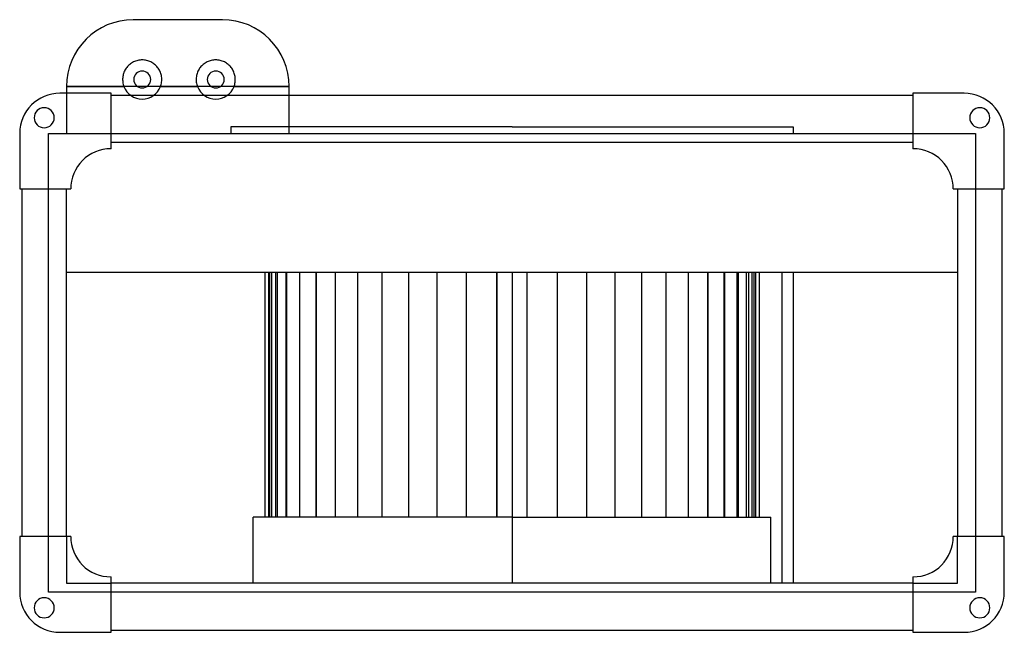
# Model space of a CAD drawing. Header units: millimetres. Extents: x -221 to 221, y -121 to 154.
import ezdxf

# ---------------------------------------------------------------- set-up
doc = ezdxf.new("R2010")
doc.units = ezdxf.units.MM
doc.layers.add('HIDDEN', color=7, linetype='Continuous')
doc.layers.add('THICK', color=7, linetype='Continuous')

msp = doc.modelspace()

# ---------------------------------------------------------------- linework, layer by layer
at = {"layer": 'HIDDEN'}
for p, q in [((-170, 154), (-170, 154)), ((-130, 154), (-130, 154)), ((-172.62, 132.95), (-172.93, 132.57)), ((-172.3, 133.3), (-172.62, 132.95)), ((-171.95, 133.63), (-172.3, 133.3)), ((-171.58, 133.95), (-171.95, 133.63)), ((-171.19, 134.25), (-171.58, 133.95)), ((-170.78, 134.54), (-171.19, 134.25)), ((-170.35, 134.8), (-170.78, 134.54)), ((-169.9, 135.04), (-170.35, 134.8)), ((-169.44, 135.25), (-169.9, 135.04)), ((-168.96, 135.44), (-169.44, 135.25)), ((-168.48, 135.59), (-168.96, 135.44)), ((-167.99, 135.72), (-168.48, 135.59)), ((-167.49, 135.82), (-167.99, 135.72)), ((-166.99, 135.89), (-167.49, 135.82)), ((-166.49, 135.94), (-166.99, 135.89)), ((-166, 135.95), (-166.49, 135.94)), ((-165.51, 135.94), (-166, 135.95)), ((-165.01, 135.89), (-165.51, 135.94)), ((-164.51, 135.82), (-165.01, 135.89)), ((-164.01, 135.72), (-164.51, 135.82)), ((-163.52, 135.59), (-164.01, 135.72)), ((-163.04, 135.44), (-163.52, 135.59)), ((-162.56, 135.25), (-163.04, 135.44)), ((-162.1, 135.04), (-162.56, 135.25)), ((-161.65, 134.8), (-162.1, 135.04)), ((-161.22, 134.54), (-161.65, 134.8)), ((-160.81, 134.25), (-161.22, 134.54)), ((-160.42, 133.95), (-160.81, 134.25)), ((-160.05, 133.63), (-160.42, 133.95)), ((-159.7, 133.3), (-160.05, 133.63)), ((-159.38, 132.95), (-159.7, 133.3)), ((-159.07, 132.57), (-159.38, 132.95)), ((-139.62, 132.95), (-139.93, 132.57)), ((-139.3, 133.3), (-139.62, 132.95)), ((-138.95, 133.63), (-139.3, 133.3)), ((-138.58, 133.95), (-138.95, 133.63)), ((-138.19, 134.25), (-138.58, 133.95)), ((-137.78, 134.54), (-138.19, 134.25)), ((-137.35, 134.8), (-137.78, 134.54)), ((-136.9, 135.04), (-137.35, 134.8)), ((-136.44, 135.25), (-136.9, 135.04)), ((-135.96, 135.44), (-136.44, 135.25)), ((-135.48, 135.59), (-135.96, 135.44)), ((-134.99, 135.72), (-135.48, 135.59)), ((-134.49, 135.82), (-134.99, 135.72)), ((-133.99, 135.89), (-134.49, 135.82)), ((-133.49, 135.94), (-133.99, 135.89)), ((-133, 135.95), (-133.49, 135.94)), ((-132.51, 135.94), (-133, 135.95)), ((-132.01, 135.89), (-132.51, 135.94)), ((-131.51, 135.82), (-132.01, 135.89)), ((-131.01, 135.72), (-131.51, 135.82)), ((-130.52, 135.59), (-131.01, 135.72)), ((-130.04, 135.44), (-130.52, 135.59)), ((-129.56, 135.25), (-130.04, 135.44)), ((-129.1, 135.04), (-129.56, 135.25)), ((-128.65, 134.8), (-129.1, 135.04)), ((-128.22, 134.54), (-128.65, 134.8)), ((-127.81, 134.25), (-128.22, 134.54)), ((-127.42, 133.95), (-127.81, 134.25)), ((-127.05, 133.63), (-127.42, 133.95)), ((-126.7, 133.3), (-127.05, 133.63)), ((-126.38, 132.95), (-126.7, 133.3)), ((-126.07, 132.57), (-126.38, 132.95)), ((-174.7, 128.45), (-174.76, 127.95)), ((-174.62, 128.94), (-174.7, 128.45)), ((-174.5, 129.43), (-174.62, 128.94)), ((-174.35, 129.92), (-174.5, 129.43)), ((-174.18, 130.4), (-174.35, 129.92)), ((-173.98, 130.86), (-174.18, 130.4)), ((-173.75, 131.31), (-173.98, 130.86)), ((-173.5, 131.75), (-173.75, 131.31)), ((-173.23, 132.17), (-173.5, 131.75)), ((-172.93, 132.57), (-173.23, 132.17)), ((-158.77, 132.17), (-159.07, 132.57)), ((-158.5, 131.75), (-158.77, 132.17)), ((-158.25, 131.31), (-158.5, 131.75)), ((-158.02, 130.86), (-158.25, 131.31)), ((-157.82, 130.4), (-158.02, 130.86)), ((-157.65, 129.92), (-157.82, 130.4)), ((-157.5, 129.43), (-157.65, 129.92)), ((-157.38, 128.94), (-157.5, 129.43)), ((-157.3, 128.45), (-157.38, 128.94)), ((-157.24, 127.95), (-157.3, 128.45)), ((-141.7, 128.45), (-141.76, 127.95)), ((-141.62, 128.94), (-141.7, 128.45)), ((-141.5, 129.43), (-141.62, 128.94)), ((-141.35, 129.92), (-141.5, 129.43)), ((-141.18, 130.4), (-141.35, 129.92)), ((-140.98, 130.86), (-141.18, 130.4)), ((-140.75, 131.31), (-140.98, 130.86)), ((-140.5, 131.75), (-140.75, 131.31)), ((-140.23, 132.17), (-140.5, 131.75)), ((-139.93, 132.57), (-140.23, 132.17)), ((-125.77, 132.17), (-126.07, 132.57)), ((-125.5, 131.75), (-125.77, 132.17)), ((-125.25, 131.31), (-125.5, 131.75)), ((-125.02, 130.86), (-125.25, 131.31)), ((-124.82, 130.4), (-125.02, 130.86)), ((-124.65, 129.92), (-124.82, 130.4)), ((-124.5, 129.43), (-124.65, 129.92)), ((-124.38, 128.94), (-124.5, 129.43)), ((-124.3, 128.45), (-124.38, 128.94)), ((-124.24, 127.95), (-124.3, 128.45)), ((-200, 124), (-174.22, 124)), ((-200, 124), (-200, 124)), ((-174.79, 127.46), (-174.8, 126.97)), ((-174.8, 126.97), (-174.77, 126.48)), ((-174.76, 127.95), (-174.79, 127.46)), ((-174.77, 126.48), (-174.72, 125.98)), ((-174.72, 125.98), (-174.64, 125.48)), ((-174.64, 125.48), (-174.53, 124.98)), ((-174.53, 124.98), (-174.39, 124.49)), ((-174.39, 124.49), (-174.22, 124)), ((-157.78, 124), (-157.61, 124.49)), ((-157.78, 124), (-141.22, 124)), ((-157.61, 124.49), (-157.47, 124.98)), ((-157.47, 124.98), (-157.36, 125.48)), ((-157.36, 125.48), (-157.28, 125.98)), ((-157.28, 125.98), (-157.23, 126.48)), ((-157.21, 127.46), (-157.24, 127.95)), ((-157.23, 126.48), (-157.2, 126.97)), ((-157.2, 126.97), (-157.21, 127.46)), ((-141.79, 127.46), (-141.8, 126.97)), ((-141.8, 126.97), (-141.77, 126.48)), ((-141.76, 127.95), (-141.79, 127.46)), ((-141.77, 126.48), (-141.72, 125.98)), ((-141.72, 125.98), (-141.64, 125.48)), ((-141.64, 125.48), (-141.53, 124.98)), ((-141.53, 124.98), (-141.39, 124.49)), ((-141.39, 124.49), (-141.22, 124)), ((-124.78, 124), (-124.61, 124.49)), ((-124.78, 124), (-100, 124)), ((-124.61, 124.49), (-124.47, 124.98)), ((-124.47, 124.98), (-124.36, 125.48)), ((-124.36, 125.48), (-124.28, 125.98)), ((-124.28, 125.98), (-124.23, 126.48)), ((-124.21, 127.46), (-124.24, 127.95)), ((-124.23, 126.48), (-124.2, 126.97)), ((-124.2, 126.97), (-124.21, 127.46)), ((-100, 124), (-100, 124)), ((-203, 121), (-203, 121)), ((-203, 121), (-203, 121)), ((-200, 121), (-200, 102.96)), ((-180, 121), (-180, 121)), ((-180, 121), (-180, 121)), ((-180, 120), (-180, 120)), ((-180, 120), (-180, 120)), ((-100, 102.96), (-100, 120)), ((180, 121), (180, 121)), ((180, 121), (180, 121)), ((180, 120), (180, 120)), ((180, 120), (180, 120)), ((203, 121), (203, 121)), ((203, 121), (203, 121)), ((-221, 103), (-221, 103)), ((-221, 103), (-221, 103)), ((-208, 102.96), (-208, 102.96)), ((-208, 102.96), (-180, 102.96)), ((-208, 78), (-208, 102.96)), ((-200, 102.96), (-200, 102.96)), ((-180, 102.96), (-180, 102.96)), ((-180, 102.96), (180, 102.96)), ((-180, 102.96), (-180, 102.96)), ((0, 105.96), (-126.25, 105.96)), ((-126.25, 105.96), (-126.25, 102.96)), ((-100, 102.96), (-100, 102.96)), ((0, 105.96), (126.25, 105.96)), ((126.25, 105.96), (126.25, 102.96)), ((180, 102.96), (180, 102.96)), ((180, 102.96), (208, 102.96)), ((180, 102.96), (180, 102.96)), ((208, 102.96), (208, 78)), ((208, 102.96), (208, 102.96)), ((221, 103), (221, 103)), ((221, 103), (221, 103)), ((-180, 99), (-180, 99)), ((-180, 99), (-180, 99)), ((180, 99), (180, 99)), ((180, 99), (180, 99)), ((-180, 96.1), (-180, 96.1)), ((-180, 96.1), (-180, 96.1)), ((180, 96.1), (180, 96.1)), ((180, 96.1), (180, 96.1)), ((-221, 78), (-221, 78)), ((-221, 78), (-221, 78)), ((-220, 78), (-220, 78)), ((-220, 78), (-220, 78)), ((-208, 78), (-208, 78)), ((-208, 78), (-208, 78)), ((-208, -78), (-208, 78)), ((-200, 78), (-200, 78)), ((-200, 78), (-200, 78)), ((-198.1, 78), (-198.1, 78)), ((-198.1, 78), (-198.1, 78)), ((198.1, 78), (198.1, 78)), ((198.1, 78), (198.1, 78)), ((200, 78), (200, 78)), ((200, 78), (200, 78)), ((208, 78), (208, 78)), ((208, 78), (208, 78)), ((208, 78), (208, -78)), ((220, 78), (220, 78)), ((220, 78), (220, 78)), ((221, 78), (221, 78)), ((221, 78), (221, 78)), ((-200, 40.6), (-200, 40.6)), ((-108.66, -69.3), (-108.66, 40.6)), ((-107.8, -69.3), (-107.8, 40.6)), ((-107.8, -69.3), (-107.8, 40.6)), ((-105.25, -69.3), (-105.25, 40.6)), ((-105.25, -69.3), (-105.25, 40.6)), ((-101.03, -69.3), (-101.03, 40.6)), ((-101.03, -69.3), (-101.03, 40.6)), ((-95.22, -69.3), (-95.22, 40.6)), ((-95.22, -69.3), (-95.22, 40.6)), ((-87.91, -69.3), (-87.91, 40.6)), ((-87.91, -69.3), (-87.91, 40.6)), ((-79.21, -69.3), (-79.21, 40.6)), ((-69.26, -69.3), (-69.26, 40.6)), ((-58.22, -69.3), (-58.22, 40.6)), ((-46.27, -69.3), (-46.27, 40.6)), ((-33.58, -69.3), (-33.58, 40.6)), ((-20.36, -69.3), (-20.36, 40.6)), ((-6.82, -69.3), (-6.82, 40.6)), ((0, 40.6), (0, 40.6)), ((0, 40.6), (0, 40.6)), ((6.82, -69.3), (6.82, 40.6)), ((6.82, -69.3), (6.82, 40.6)), ((20.36, -69.3), (20.36, 40.6)), ((20.36, -69.3), (20.36, 40.6)), ((33.58, -69.3), (33.58, 40.6)), ((33.58, -69.3), (33.58, 40.6)), ((46.27, -69.3), (46.27, 40.6)), ((46.27, -69.3), (46.27, 40.6)), ((58.22, -69.3), (58.22, 40.6)), ((58.22, -69.3), (58.22, 40.6)), ((69.26, -69.3), (69.26, 40.6)), ((69.26, -69.3), (69.26, 40.6)), ((79.21, -69.3), (79.21, 40.6)), ((79.21, -69.3), (79.21, 40.6)), ((87.91, -69.3), (87.91, 40.6)), ((87.91, -69.3), (87.91, 40.6)), ((87.92, 40.6), (87.92, -69.3)), ((95.22, -69.3), (95.22, 40.6)), ((95.22, -69.3), (95.22, 40.6)), ((95.38, 40.6), (95.38, -69.3)), ((101.03, -69.3), (101.03, 40.6)), ((101.03, -69.3), (101.03, 40.6)), ((101.49, 40.6), (101.49, -69.3)), ((105.25, -69.3), (105.25, 40.6)), ((105.25, -69.3), (105.25, 40.6)), ((106.16, 40.6), (106.16, -69.3)), ((107.8, -69.3), (107.8, 40.6)), ((107.8, -69.3), (107.8, 40.6)), ((108.66, -69.3), (108.66, 40.6)), ((109.31, 40.6), (109.31, -69.3)), ((110.9, 40.6), (110.9, -69.3)), ((121.2, 40.6), (121.2, -99)), ((200, 40.6), (200, 40.6)), ((0, -69.3), (116.15, -69.3)), ((116.15, -99), (116.15, -69.3)), ((-221, -78), (-221, -78)), ((-221, -78), (-221, -78)), ((-220, -78), (-220, -78)), ((-220, -78), (-220, -78)), ((-208, -78), (-208, -78)), ((-208, -102.96), (-208, -78)), ((-208, -78), (-208, -78)), ((-200, -78), (-200, -78)), ((-200, -78), (-200, -99)), ((-200, -78), (-200, -78)), ((-198.1, -78), (-198.1, -78)), ((-198.1, -78), (-198.1, -78)), ((198.1, -78), (198.1, -78)), ((198.1, -78), (198.1, -78)), ((200, -78), (200, -78)), ((200, -99), (200, -78)), ((200, -78), (200, -78)), ((208, -78), (208, -102.96)), ((208, -78), (208, -78)), ((208, -78), (208, -78)), ((220, -78), (220, -78)), ((220, -78), (220, -78)), ((221, -78), (221, -78)), ((221, -78), (221, -78)), ((-180, -96.1), (-180, -96.1)), ((-180, -96.1), (-180, -96.1)), ((180, -96.1), (180, -96.1)), ((180, -96.1), (180, -96.1)), ((-200, -99), (-180, -99)), ((-200, -99), (-200, -99)), ((-180, -99), (-180, -99)), ((-180, -99), (-180, -99)), ((0, -99), (0, -99)), ((0, -99), (0, -99)), ((180, -99), (180, -99)), ((180, -99), (200, -99)), ((180, -99), (180, -99)), ((200, -99), (200, -99)), ((-221, -103), (-221, -103)), ((-221, -103), (-221, -103)), ((-180, -102.96), (-208, -102.96)), ((-208, -102.96), (-208, -102.96)), ((-180, -102.96), (-180, -102.96)), ((180, -102.96), (-180, -102.96)), ((-180, -102.96), (-180, -102.96)), ((180, -102.96), (180, -102.96)), ((208, -102.96), (180, -102.96)), ((180, -102.96), (180, -102.96)), ((208, -102.96), (208, -102.96)), ((221, -103), (221, -103)), ((221, -103), (221, -103)), ((-203, -121), (-203, -121)), ((-203, -121), (-203, -121)), ((-180, -120), (-180, -120)), ((-180, -120), (-180, -120)), ((-180, -121), (-180, -121)), ((-180, -121), (-180, -121)), ((180, -120), (180, -120)), ((180, -120), (180, -120)), ((180, -121), (180, -121)), ((180, -121), (180, -121)), ((203, -121), (203, -121)), ((203, -121), (203, -121))]:
    msp.add_line(p, q, dxfattribs=at)
for centre, radius, start, end in [((-166, 127.15), 3.8, 90, 180), ((-166, 127.15), 3.8, 0, 90), ((-133, 127.15), 3.8, 90, 180), ((-133, 127.15), 3.8, 0, 90), ((-166, 127.15), 8.8, 200.9746, 270), ((-166, 127.15), 3.8, 180, 0), ((-166, 127.15), 8.8, 270, 339.0254), ((-133, 127.15), 8.8, 200.9746, 270), ((-133, 127.15), 3.8, 180, 0), ((-133, 127.15), 8.8, 270, 339.0254)]:
    msp.add_arc(centre, radius, start, end, dxfattribs=at)
at = {"layer": 'THICK'}
for p, q in [((-130, 154), (-170, 154)), ((-100, 124), (-200, 124)), ((-200, 124), (-200, 121)), ((-100, 120), (-100, 124)), ((-180, 121), (-203, 121)), ((-180, 96.1), (-180, 121)), ((180, 120), (-180, 120)), ((180, 121), (180, 96.1)), ((203, 121), (180, 121)), ((-221, 103), (-221, 78)), ((221, 78), (221, 103)), ((-180, 99), (180, 99)), ((-221, 78), (-198.1, 78)), ((-220, 78), (-220, -78)), ((-200, -78), (-200, 78)), ((198.1, 78), (221, 78)), ((200, 78), (200, -78)), ((220, -78), (220, 78)), ((-200, 40.6), (200, 40.6)), ((-110.9, 40.6), (-110.9, -69.3)), ((-109.31, 40.6), (-109.31, -69.3)), ((-106.16, 40.6), (-106.16, -69.3)), ((-101.49, 40.6), (-101.49, -69.3)), ((-95.38, 40.6), (-95.38, -69.3)), ((-87.92, 40.6), (-87.92, -69.3)), ((-79.21, -69.3), (-79.21, 40.6)), ((-69.26, -69.3), (-69.26, 40.6)), ((-58.22, -69.3), (-58.22, 40.6)), ((-46.27, -69.3), (-46.27, 40.6)), ((-33.58, -69.3), (-33.58, 40.6)), ((-20.36, -69.3), (-20.36, 40.6)), ((-6.82, 40.6), (-6.82, -69.3)), ((0, 40.6), (0, -99)), ((126.25, 40.6), (126.25, -99)), ((0, -69.3), (-116.15, -69.3)), ((-116.15, -99), (-116.15, -69.3)), ((-198.1, -78), (-221, -78)), ((-221, -78), (-221, -103)), ((221, -78), (198.1, -78)), ((221, -103), (221, -78)), ((-180, -121), (-180, -96.1)), ((180, -96.1), (180, -121)), ((180, -99), (-180, -99)), ((-203, -121), (-180, -121)), ((-180, -120), (180, -120)), ((180, -121), (203, -121))]:
    msp.add_line(p, q, dxfattribs=at)
for centre, radius, start, end in [((-203, 103), 18, 90, 180), ((203, 103), 18, 0, 90), ((-210, 110), 4.5, 90, 270), ((-210, 110), 4.5, 270, 90), ((210, 110), 4.5, 90, 270), ((210, 110), 4.5, 270, 90), ((-180.1, 78.1), 18, 90, 180.3183), ((-180.1, 78.1), 18, 89.6817, 90), ((180.1, 78.1), 18, 90, 90.3183), ((180.1, 78.1), 18, 359.6817, 90), ((-180.1, -78.1), 18, 179.6817, 270), ((180.1, -78.1), 18, 270, 0.3183), ((-180.1, -78.1), 18, 270, 270.3183), ((180.1, -78.1), 18, 269.6817, 270), ((-203, -103), 18, 180, 270), ((-210, -110), 4.5, 90, 270), ((-210, -110), 4.5, 270, 90), ((203, -103), 18, 270, 0), ((210, -110), 4.5, 90, 270), ((210, -110), 4.5, 270, 90)]:
    msp.add_arc(centre, radius, start, end, dxfattribs=at)
for centre, major_axis in [((-170, 124), (-30, 0)), ((-130, 124), (0, 30))]:
    msp.add_ellipse(centre, major_axis=major_axis, ratio=1, start_param=-1.570796, end_param=0, dxfattribs=at)

doc.saveas('drawing.dxf')
